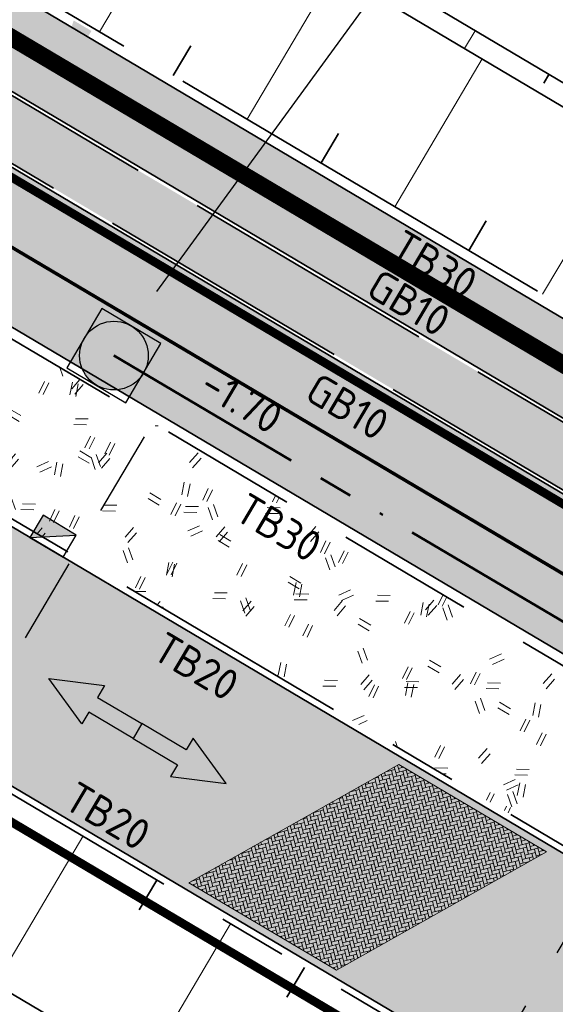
# Model space of a CAD drawing. Header units: metres. Extents: x 90794 to 91984, y 464666 to 465269.
# Tile 11 of 81: x 90838 to 90853, y 465052 to 465081. Entities that reach past the tile are written whole.
import ezdxf
from ezdxf import colors
from ezdxf.entities.mleader import LeaderData, LeaderLine
from ezdxf.enums import TextEntityAlignment as Align
from ezdxf.math import Vec2, Vec3

# ---------------------------------------------------------------- set-up
doc = ezdxf.new("R2010")
doc.units = ezdxf.units.M
for name, pattern in [('NLCS-HIDDEN', [4, 2, -2]), ('RI-BETON_700', [10, 6, -1, 1, -1, 0, -1]), ('RI-HWA_KOLKAANSLUITING', [4.3, 2.5, -1.8]), ('VH-GAZONBAND_100X200', [9.5, 7.5, -2]), ('VH-TROTTOIRBAND_180-200X250_A', [17, 7, -2, 2, -2, 2, -2]), ('VH-TROTTOIRBAND_280-300', [26, 12, -2, 4, -2, 4, -2]), ('VW-30-270_STREEP', [3, 0.3, -2.7]), ('XX-AFBREEK', [7, 4, -1, 1, -1])]:
    doc.linetypes.add(name, pattern=pattern)
for name, color, linetype, lineweight in [('N-OI-RI-HWA_RIOOLPUT_INSPECTIEPUT-S', 150, 'Continuous', 25), ('N-OI-RI-HWA_STROOMRICHTING-S', 150, 'Continuous', 25), ('N-OI-RI-HWA_TRANSPORTLEIDING_BETON_700-G', 150, 'RI-BETON_700', 50), ('N-OI-RI-T25', 7, 'Continuous', 25), ('N-WE-GR-GRAS_RUIGGRAS-A-500', 62, 'Continuous', 18), ('N-WE-GW-BERM-G', 90, 'Continuous', 35), ('N-WE-GW-TALUDARCERING_KORT-G', 90, 'Continuous', 35), ('N-WE-GW-TALUDARCERING_LANG-G', 90, 'Continuous', 18), ('N-WE-OG-WEG_RIJRICHTING-S', 7, 'Continuous', 25), ('N-WE-RI-HWA_KOLK_TROTTOIRKOLK-S', 150, 'Continuous', 25), ('N-WE-RI-HWA_KOLKAANSLUITING_PVC-G', 150, 'RI-HWA_KOLKAANSLUITING', 25), ('N-WE-VH-KANTOPSLUITING-T18', 1, 'Continuous', 18), ('N-WE-VH-KANTOPSLUITING_GAZONBAND_100X200-G', 90, 'VH-GAZONBAND_100X200', 35), ('N-WE-VH-KANTOPSLUITING_TROTTOIRBAND_180 200X250-G', 210, 'VH-TROTTOIRBAND_180-200X250_A', 35), ('N-WE-VH-KANTOPSLUITING_TROTTOIRBAND_280 300_240-G', 210, 'VH-TROTTOIRBAND_280-300', 35), ('N-WE-VH-VERHARDING-G', 7, 'Continuous', 35), ('N-WE-VH-VERHARDING_STREETPRINT-A-500', 251, 'Continuous', 0), ('N-WE-VW-VERKANTING-S', 80, 'Continuous', 18)]:
    doc.layers.add(name, color=color, linetype=linetype, lineweight=lineweight)
for name, color, linetype, lineweight, true_color in [('N-WE-GR-GRAS_KRUIDENRIJK-A-500', 7, 'Continuous', 18, 0x008020), ('N-WE-OG-WEG_PARKEERPLAATS_FIETSPAD-A-500', 7, 'Continuous', 18, 0xebde94), ('N-WE-OG-WEG_PARKEERPLAATS_HOOFDRIJBAAN-A-500', 7, 'Continuous', 18, 0x848483), ('N-WE-OG-WEG_VOETPAD-A-500', 7, 'Continuous', 18, 0xd7bd28), ('N-WE-VW-MARKERING_LANGS_STREEP_30270-G', 7, 'VW-30-270_STREEP', 13, 0xfcfcfc)]:
    doc.layers.add(name, color=color, linetype=linetype, lineweight=lineweight, true_color=true_color)
doc.layers.add('N-WE-KL-TRACE_DATA-G', color=7, linetype='NLCS-HIDDEN', lineweight=35, true_color=0x006600, transparency=0.5)
doc.layers.add('N-WE-KL-TRACE_ET_OV_GROEP2-G', color=5, linetype='NLCS-HIDDEN', lineweight=35, true_color=0x0000ff, transparency=0.5)
doc.layers.add('X-XX-AL-HULPLIJN-G', color=155, linetype='Continuous', lineweight=18, plot=False)
doc.layers.get('0').freeze()
doc.styles.add('NLCS-ISO', font='NLCS-ISO.ttf')
doc.styles.add('NLCS-ISO-M500-T18', font='NLCS-ISO.ttf', dxfattribs={"height": 0.9})
doc.styles.add('NLCS-ISO-M500-T25', font='NLCS-ISO.ttf', dxfattribs={"height": 1.25})

# ---------------------------------------------------------------- blocks, each defined once
blk = doc.blocks.new('SRO-RIJRICHTING-SO')
blk.add_lwpolyline([(3.000000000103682, -3.673940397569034e-16), (1.499999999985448, -0.6499999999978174), (1.500000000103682, -0.2500000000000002), (-1.455194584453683e-11, -0.25), (1.455194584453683e-11, 0.25), (1.500000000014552, 0.2499999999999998), (1.500000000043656, 0.650000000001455)], close=True)
blk = doc.blocks.new('*U188')
at = {"color": 0, "style": 'NLCS-ISO'}
for tag, rotation, p in [('BOB_LINKS', 0.05562540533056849, (-41.25901811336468, 3.387808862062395)), ('BOB_RECHTS', 0.05562540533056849, (41.25236225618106, 3.467914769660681)), ('RIOOLINFO', 0.05562540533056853, (-0.001855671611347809, 1.911394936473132))]:
    blk.add_attdef(tag, text='', height=1.8, rotation=rotation, dxfattribs=at).set_placement(p, align=Align.MIDDLE_CENTER)
blk = doc.blocks.new('N-SRI-KOLK_TROTTOIR-SO')
blk.add_hatch(color=256).paths.add_polyline_path([(1.125000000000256, 1.499999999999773), (-1.124999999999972, 1.499999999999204), (-1.124999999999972, 5.684341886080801e-13)])
blk.add_line((-1.124999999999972, 0), (1.124999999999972, 1.499999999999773))
at = {"flags": 128}
blk.add_lwpolyline([(-1.124999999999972, 0), (1.124999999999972, 0), (1.124999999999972, 1.499999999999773), (-1.124999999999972, 1.499999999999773)], close=True, dxfattribs=at)
blk = doc.blocks.new('*U172')
blk.add_solid([(4.950038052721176, 0.6000000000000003), (4.950038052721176, 1.554255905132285e-16), (2.250000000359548, -1.221245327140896e-15)])
blk = doc.blocks.new('N-SRI-PUT_HWA-SO')
h = blk.add_hatch(color=256)
h.dxf.hatch_style = 1
h.paths.add_polyline_path([(-1.999999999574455, 0, 1), (1.999999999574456, 0, 1)])
at = {"lineweight": -3, "flags": 128}
blk.add_lwpolyline([(-1.999999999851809, -2.00000000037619), (2.000000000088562, -2.000000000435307), (2.000000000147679, 1.99999999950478), (-2.00000000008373, 1.999999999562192)], close=True, dxfattribs=at)
at = {"lineweight": -3}
blk.add_circle((0, 0), 1.999999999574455, dxfattribs=at)

msp = doc.modelspace()

# ---------------------------------------------------------------- hatches: boundary and pattern name
at = {"layer": 'N-WE-GR-GRAS_KRUIDENRIJK-A-500'}
h = msp.add_hatch(dxfattribs=at)
h.set_pattern_fill('AGR-KRUIDEN-SO', color=256, scale=0.1, pattern_type=2)
h.set_pattern_definition([(90, (0.5094692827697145, 0.8604888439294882), (-0.707106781, 0.707106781), [0.1875, -1.226713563]), (45, (0.5094692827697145, 0.8604888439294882), (-0.7071067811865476, 0.7071067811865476), [0.1875, -0.8125]), (135, (0.5094692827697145, 0.8604888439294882), (-0.7071067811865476, -0.7071067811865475), [0.1875, -0.8125])])
edge = h.paths.add_edge_path()
edge.add_arc((90877.96889997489, 465052.8188761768), 0.4000000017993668, 149.3715146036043, 239.371514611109)
edge.add_line((90877.76511226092, 465052.4746806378), (90897.36705131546, 465040.8689684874))
edge.add_arc((90897.57083902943, 465041.2131640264), 0.400000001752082, 239.3715146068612, 329.3715146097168)
edge.add_line((90897.9150345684, 465041.0093763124), (90897.96598149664, 465041.0954251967))
edge.add_arc((90897.62178595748, 465041.2992129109), 0.4000000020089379, 329.3715146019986, 405.3964201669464)
edge.add_line((90897.90266497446, 465041.584005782), (90895.67502790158, 465043.7810288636))
edge.add_arc((90894.34085257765, 465042.4282627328), 1.899999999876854, 45.39642016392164, 59.37151461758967)
edge.add_line((90895.30884421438, 465044.0631915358), (90881.55551492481, 465052.2061196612))
edge.add_arc((90880.58752328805, 465050.5711908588), 1.89999999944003, 59.37151460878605, 73.34660905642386)
edge.add_line((90881.13202767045, 465052.3914971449), (90878.13447940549, 465053.2881474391))
edge.add_arc((90878.01984690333, 465052.9049250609), 0.4000000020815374, 73.34660906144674, 149.3715145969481)
edge.add_line((90877.67565136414, 465053.1087127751), (90877.6247044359, 465053.0226638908))
edge = h.paths.add_edge_path()
edge.add_arc((90922.75419099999, 465025.6055889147), 1.899999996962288, 45.39642015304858, 59.37151462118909)
edge.add_line((90923.72218263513, 465027.2405177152), (90904.59940633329, 465038.5625321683))
edge.add_arc((90903.63141469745, 465036.9276033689), 1.899999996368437, 59.37151458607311, 73.34660905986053)
edge.add_line((90904.17591907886, 465038.7479096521), (90901.1783708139, 465039.6445599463))
edge.add_arc((90901.06373831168, 465039.2613375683), 0.40000000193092, 73.3466090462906, 149.3715146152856)
edge.add_line((90900.71954277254, 465039.4651252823), (90900.66859584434, 465039.3790763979))
edge.add_arc((90901.01279138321, 465039.1752886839), 0.4000000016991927, 149.3715145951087, 239.3715146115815)
edge.add_line((90900.80900366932, 465038.831093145), (90925.78038973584, 465024.0462946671))
edge.add_arc((90925.98417744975, 465024.3904902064), 0.4000000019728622, 239.3715146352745, 329.3715145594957)
edge.add_line((90926.32837298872, 465024.186702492), (90926.37931991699, 465024.2727513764))
edge.add_arc((90926.03512437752, 465024.4765390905), 0.4000000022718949, 329.3715146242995, 405.3964201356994)
edge.add_line((90926.31600339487, 465024.7613319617), (90924.08836632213, 465026.9583550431))
edge = h.paths.add_edge_path()
edge.add_arc((90833.12668940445, 465078.6713076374), 1.89999999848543, 59.37151459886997, 72.80267784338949)
edge.add_line((90833.6884498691, 465080.486362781), (90830.69132263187, 465081.4139751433))
edge.add_arc((90830.57305727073, 465081.0318582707), 0.4000000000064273, 72.80267783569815, 232.7460180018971)
edge.add_arc((90842.37736878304, 465096.5530769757), 19.90000000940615, 232.7460179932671, 239.371514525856)
edge.add_line((90832.23893002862, 465079.4293489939), (90871.74169035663, 465056.0409656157))
edge.add_arc((90871.94547807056, 465056.3851611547), 0.4000000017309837, 239.3715146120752, 329.3715146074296)
edge.add_line((90872.2896736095, 465056.1813734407), (90872.34062053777, 465056.2674223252))
edge.add_arc((90871.99642499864, 465056.4712100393), 0.4000000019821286, 329.3715146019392, 405.3964201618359)
edge.add_line((90872.27730401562, 465056.7560029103), (90870.04966694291, 465058.9530259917))
edge.add_arc((90868.71549161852, 465057.6002598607), 1.900000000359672, 45.39642015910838, 59.37151460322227)
edge.add_line((90869.68348325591, 465059.2351886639), (90834.09468104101, 465080.3062364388))
edge = h.paths.add_edge_path()
edge.add_line((90974.42167613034, 464995.2472678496), (90975.28777391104, 464996.7100988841))
edge.add_line((90975.28777391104, 464996.7100988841), (90935.59421430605, 465020.2114487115))
edge.add_arc((90934.62622266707, 465018.5765199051), 1.900000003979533, 59.3715146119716, 73.34660902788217)
edge.add_line((90935.17072705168, 465020.3968261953), (90932.17317878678, 465021.2934764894))
edge.add_arc((90932.05854628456, 465020.9102541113), 0.4000000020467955, 73.34660905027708, 149.3715145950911)
edge.add_line((90931.71435074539, 465021.1140418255), (90931.66340381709, 465021.0279929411))
edge.add_arc((90932.00759935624, 465020.8242052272), 0.4000000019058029, 149.371514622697, 239.3715146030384)
edge.add_line((90931.80381164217, 465020.4800096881), (90974.42167613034, 464995.2472678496))
at = {"layer": 'N-WE-GR-GRAS_RUIGGRAS-A-500'}
h = msp.add_hatch(dxfattribs=at)
h.set_pattern_fill('AGR-GRAS_RUIGGRAS-SO', color=256, scale=0.025, pattern_type=2)
h.set_pattern_definition([(204.1163045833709, (90998.91896873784, 464982.0250285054), (0.4032580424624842, -3.654176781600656), [0.375, -4]), (204.1163045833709, (90998.83295202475, 464982.1794666), (0.4032580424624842, -3.654176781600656), [0.375, -4]), (259.1163045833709, (90998.23181500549, 464982.3505200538), (3.25771081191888, -2.917588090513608), [0.3749999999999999, -2]), (259.1163045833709, (90998.0634966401, 464982.3984150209), (3.25771081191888, -2.917588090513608), [0.3749999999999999, -2]), (289.1163045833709, (90997.82030674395, 464981.8178044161), (3.417070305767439, -1.461550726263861), [0.375, -2.5]), (289.1163045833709, (90997.66586864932, 464981.7317877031), (3.417070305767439, -1.461550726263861), [0.375, -2.5]), (179.1163045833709, (90998.74791528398, 464981.4238914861), (-1.538378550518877, -2.476568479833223), [0.375, -2]), (179.1163045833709, (90998.7000203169, 464981.2555731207), (-1.538378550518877, -2.476568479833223), [0.375, -2]), (329.1163045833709, (90998.74791528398, 464981.4238914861), (3.212180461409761, 2.448345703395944), [0.375, -2]), (329.1163045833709, (90998.7000203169, 464981.2555731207), (3.212180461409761, 2.448345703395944), [0.375, -2]), (229.1163045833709, (90998.91896873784, 464982.0250285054), (0.7757381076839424, -2.159596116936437), [0.3749999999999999, -2.5]), (229.1163045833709, (90998.83295202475, 464982.1794666), (0.7757381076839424, -2.159596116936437), [0.3749999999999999, -2.5]), (244.1163045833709, (90998.23181500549, 464982.3505200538), (2.391579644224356, -3.661331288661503), [0.375, -2]), (244.1163045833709, (90998.11158760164, 464982.3847307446), (2.391579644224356, -3.661331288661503), [0.375, -2]), (244.1163045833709, (90998.54167116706, 464981.6125402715), (1.921795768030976, -1.766125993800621), [0.375, -2]), (244.1163045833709, (90998.4214437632, 464981.6467509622), (1.921795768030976, -1.766125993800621), [0.375, -2])])
edge = h.paths.add_edge_path()
edge.add_line((90823.10112916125, 465074.4966050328), (90825.69750266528, 465078.8818555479))
edge.add_arc((90842.37736877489, 465096.5530769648), 24.29999999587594, 223.1615312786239, 226.6530688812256, ccw=False)
edge.add_line((90824.652266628, 465079.9304792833), (90821.61112579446, 465083.1733257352))
edge.add_arc((90807.24139277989, 465069.6973926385), 19.69999999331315, 43.16153127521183, 60.19646316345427)
edge.add_arc((90823.8981182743, 465083.0893485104), 7.800001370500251, 151.6621965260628, 239.3715116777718)
edge.add_line((90819.92425682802, 465076.3775345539), (90823.10112916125, 465074.4966050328))
edge = h.paths.add_edge_path()
edge.add_line((90827.71053823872, 465077.1785038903), (90825.3384001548, 465073.1719848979))
edge.add_line((90825.3384001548, 465073.1719848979), (90860.75374741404, 465052.2036345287))
edge.add_arc((90864.72760781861, 465058.9154475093), 7.800000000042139, 239.3715146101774, 304.342515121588)
edge.add_line((90869.12789110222, 465052.475144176), (90829.99714291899, 465075.6432704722))
edge.add_arc((90842.37736877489, 465096.5530769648), 24.29999999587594, 232.87375455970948, 239.3711795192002, ccw=False)
at = {"layer": 'N-WE-OG-WEG_PARKEERPLAATS_FIETSPAD-A-500'}
h = msp.add_hatch(color=256, dxfattribs=at)
h.dxf.hatch_style = 1
edge = h.paths.add_edge_path()
edge.add_line((90973.02422371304, 464991.3099234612), (90975.0621008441, 464994.7518788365))
edge.add_line((90975.0621008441, 464994.7518788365), (90832.18798312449, 465079.3433000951))
edge.add_arc((90842.37736877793, 465096.5530769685), 20.00000000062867, 223.1615312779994, 239.3715146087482, ccw=False)
edge.add_line((90827.78880733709, 465082.8719266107), (90824.74766650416, 465086.1147730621))
edge.add_arc((90807.24139277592, 465069.6973926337), 23.99999999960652, 43.16153127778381, 60.06390736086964)
edge.add_line((90819.2182022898, 465090.4953741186), (90817.18519255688, 465087.0613297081))
edge.add_arc((90823.89790941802, 465083.0894431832), 7.799772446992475, 149.3873742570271, 149.4581527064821)
edge.add_arc((90807.24139277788, 465069.6973926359), 19.9999999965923, 43.161531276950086, 60.20191758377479, ccw=False)
edge.add_line((90821.82995421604, 465083.3785429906), (90824.87109504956, 465080.1356965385))
edge.add_arc((90842.37736877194, 465096.5530769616), 23.99999999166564, 223.1615312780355, 239.3711780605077)
edge.add_line((90830.14998468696, 465075.9014165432), (90973.02422371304, 464991.3099234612))
at = {"layer": 'N-WE-OG-WEG_PARKEERPLAATS_HOOFDRIJBAAN-A-500'}
h = msp.add_hatch(color=256, dxfattribs=at)
h.dxf.hatch_style = 1
edge = h.paths.add_edge_path()
edge.add_arc((90823.89811723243, 465083.0893475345), 8.000000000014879, 149.387202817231, 239.3715146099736, ccw=False)
edge.add_line((90817.01309075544, 465087.1632167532), (90804.53658693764, 465066.0773510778))
edge.add_arc((90813.14287003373, 465060.9850145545), 9.999999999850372, 59.371514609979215, 149.3872028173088, ccw=False)
edge.add_line((90818.23756286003, 465069.5899029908), (90916.54193566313, 465011.3868726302))
edge.add_arc((90920.6176899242, 465018.2707833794), 7.999999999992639, 239.3715146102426, 329.3715146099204)
edge.add_line((90927.50160067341, 465014.1950291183), (90929.28474316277, 465017.2067400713))
edge.add_line((90929.28474316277, 465017.2067400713), (90924.0495976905, 465020.3063105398))
edge.add_arc((90919.46834632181, 465024.180860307), 6.000000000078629, 239.3715146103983, 319.77744637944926, ccw=False)
edge.add_line((90916.41153062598, 465019.0179272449), (90877.86163043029, 465041.8421511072))
edge.add_arc((90880.9184461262, 465047.0050841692), 6.000000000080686, 158.965582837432, 239.3715146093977, ccw=False)
edge.add_line((90875.31825619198, 465049.1586562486), (90869.58075603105, 465052.555655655))
edge.add_arc((90864.72760781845, 465058.9154475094), 8.000000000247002, 239.37151461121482, 307.34720177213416, ccw=False)
edge.add_line((90860.65185355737, 465052.0315367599), (90819.82236297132, 465076.2054367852))
at = {"layer": 'N-WE-OG-WEG_VOETPAD-A-500'}
h = msp.add_hatch(color=256, dxfattribs=at)
h.dxf.hatch_style = 1
edge = h.paths.add_edge_path()
edge.add_arc((90807.2413927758, 465069.6973926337), 24.09999999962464, 43.16153127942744, 60.06104363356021)
edge.add_line((90819.26914949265, 465090.5814312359), (90819.52973689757, 465091.0216006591))
edge.add_line((90819.52973689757, 465091.0216006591), (90819.52991530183, 465091.0214951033))
edge.add_line((90819.52991530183, 465091.0214951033), (90819.93690748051, 465091.7102314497))
edge.add_line((90819.93690748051, 465091.7102314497), (90874.36265269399, 465059.4863330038))
edge.add_line((90874.36265269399, 465059.4863330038), (90872.42668429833, 465056.2165005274))
edge.add_arc((90871.99642499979, 465056.4712100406), 0.5000000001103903, 329.3748608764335, 405.3964201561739)
edge.add_line((90872.3475237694, 465056.8272011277), (90870.1635183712, 465058.9811921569))
edge.add_arc((90868.40802452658, 465057.2012367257), 2.499999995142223, 45.39642014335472, 59.37151464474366)
edge.add_line((90869.6816977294, 465059.3524588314), (90834.14562796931, 465080.3922853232))
edge.add_arc((90833.5855265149, 465079.7061031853), 0.8857536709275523, 50.77669256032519, 81.39749989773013)
edge.add_line((90833.71801620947, 465080.5818919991), (90830.72088897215, 465081.5095043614))
edge.add_arc((90830.57305727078, 465081.0318582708), 0.4999999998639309, 72.80267783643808, 195.4376166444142)
edge.add_arc((90842.37736878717, 465096.5530769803), 19.90000001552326, 223.16153128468, 231.873440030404, ccw=False)
edge.add_line((90827.86175014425, 465082.9403323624), (90824.82060931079, 465086.1831788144))
at = {"layer": 'N-WE-VH-VERHARDING_STREETPRINT-A-500'}
h = msp.add_hatch(dxfattribs=at)
h.set_pattern_fill('AVH-BSS_KEIFORMAAT_KEPER', color=256, angle=-45, pattern_type=2)
h.set_pattern_definition([(14.37151460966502, (90932.96437311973, 465018.5145333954), (0.07565232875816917, 0.1277760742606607), [0.315, -0.105]), (284.371514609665, (90932.91224937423, 465018.7179617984), (0.07565232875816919, 0.1277760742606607), [0.315, -0.105])])
h.paths.add_polyline_path([(90842.6294320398, 465055.392266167), (90846.9318762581, 465052.8449197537), (90853.05001456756, 465056.2883071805), (90848.74757034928, 465058.8356535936)])

# ---------------------------------------------------------------- linework, layer by layer
at = {"layer": 'N-OI-RI-HWA_TRANSPORTLEIDING_BETON_700-G', "flags": 128}
msp.add_lwpolyline([(90840.45170980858, 465070.7339635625), (90882.61566314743, 465045.7699687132)], dxfattribs=at)
at = {"layer": 'N-WE-GW-BERM-G', "flags": 128}
for points in [[(90827.02875594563, 465094.3678618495), (90870.39856182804, 465068.6899183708)], [(90826.72307437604, 465093.8515685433), (90870.60917356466, 465067.867943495)], [(90815.58832259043, 465065.1153610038), (90852.59065886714, 465043.207402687)]]:
    msp.add_lwpolyline(points, dxfattribs=at)
at = {"layer": 'N-WE-GW-TALUDARCERING_KORT-G'}
for p, q in [((90842.18205469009, 465078.8881257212), (90842.69152397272, 465079.7486145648)), ((90853.12367780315, 465078.9178519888), (90852.97083701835, 465078.6597053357)), ((90846.4844989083, 465076.340779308), (90846.99396819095, 465077.2012681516)), ((90850.78694312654, 465073.7934328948), (90851.29641240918, 465074.6539217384)), ((90841.69953436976, 465055.4663569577), (90841.19006508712, 465054.6058681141)), ((90846.00197858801, 465052.9190105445), (90845.49250930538, 465052.0585217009))]:
    msp.add_line(p, q, dxfattribs=at)
at = {"layer": 'N-WE-GW-TALUDARCERING_LANG-G'}
for p, q in [((90840.03083258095, 465080.1617989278), (90842.57817899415, 465084.4642431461)), ((90844.33327679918, 465077.6144525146), (90846.88062321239, 465081.9168967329)), ((90850.97245569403, 465080.1915251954), (90850.66677412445, 465079.6752318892)), ((90848.63572101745, 465075.0671061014), (90851.18306743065, 465079.3695503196)), ((90852.93816523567, 465072.5197596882), (90855.48551164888, 465076.8222039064)), ((90839.54831226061, 465056.7400301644), (90837.00096584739, 465052.4375859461)), ((90843.85075647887, 465054.1926837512), (90841.30341006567, 465049.8902395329))]:
    msp.add_line(p, q, dxfattribs=at)
at = {"layer": 'N-WE-KL-TRACE_DATA-G', "const_width": 0.5, "flags": 128}
msp.add_lwpolyline([(91140.55502259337, 464943.7499174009), (91000.06116676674, 464983.7274242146), (90822.57805724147, 465088.8100036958)], dxfattribs=at)
at = {"layer": 'N-WE-KL-TRACE_ET_OV_GROEP2-G', "transparency": 33554687, "const_width": 0.25, "flags": 128}
msp.add_lwpolyline([(90931.45452411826, 465140.2876005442, 0.194873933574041), (90928.09501013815, 465137.7267598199), (90892.93144025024, 465078.3358198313), (90892.82387914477, 465078.3995034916), (90877.37167580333, 465052.3008768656), (90834.90655136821, 465077.4431859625, 0.4142135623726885), (90833.53659324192, 465077.0921664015), (90826.3276028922, 465064.9162492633, 0.4142135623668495), (90826.6786224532, 465063.5462911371), (90865.99643698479, 465040.2674085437)], format="xyb", dxfattribs=at)
at = {"layer": 'N-WE-RI-HWA_KOLKAANSLUITING_PVC-G', "flags": 128}
for points in [[(90835.68653317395, 465058.8230993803), (90842.14501253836, 465069.7314104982)], [(90851.17533235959, 465049.6526522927), (90857.63381172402, 465060.5609634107)]]:
    msp.add_lwpolyline(points, dxfattribs=at)
at = {"layer": 'N-WE-VH-KANTOPSLUITING_GAZONBAND_100X200-G', "flags": 128}
msp.add_lwpolyline([(90871.74165996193, 465056.0409836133, 0.414239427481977), (90872.28967360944, 465056.1813734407), (90872.34062053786, 465056.2674223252, 0.3444491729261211), (90872.27730401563, 465056.7560029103), (90870.04966694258, 465058.9530259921, 0.06105354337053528), (90869.68348325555, 465059.2351886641), (90834.09468104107, 465080.3062364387, 0.05867168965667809), (90833.68844986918, 465080.486362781), (90830.69132263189, 465081.4139751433, 0.8386784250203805), (90830.33091754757, 465080.7134742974)], format="xyb", dxfattribs=at)
msp.add_lwpolyline([(90832.23881640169, 465079.4294162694), (90871.74169964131, 465056.0409601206)], dxfattribs=at)
at = {"layer": 'N-WE-VH-KANTOPSLUITING_TROTTOIRBAND_180 200X250-G', "flags": 128}
for points in [[(90826.19888899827, 465072.6625156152), (90860.75374741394, 465052.2036345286, 0.268087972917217), (90868.55679812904, 465052.1200592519)], [(90928.94737164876, 465016.2443573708), (90927.67369844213, 465014.0931352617, -0.4142135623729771), (90916.44004180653, 465011.2147748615), (90822.68355094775, 465066.7251425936)]]:
    msp.add_lwpolyline(points, format="xyb", dxfattribs=at)
at = {"layer": 'N-WE-VH-KANTOPSLUITING_TROTTOIRBAND_280 300_240-G', "flags": 128}
for points in [[(90820.08958385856, 465091.968406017), (90874.5154934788, 465059.7444796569)], [(90829.99714291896, 465075.6432704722), (90869.11445247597, 465052.483100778)]]:
    msp.add_lwpolyline(points, dxfattribs=at)
at = {"layer": 'N-WE-VH-VERHARDING-G', "flags": 128}
for points in [[(90821.54091970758, 465094.8113678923), (90817.0130907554, 465087.1632167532, 0.4141333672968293), (90819.82236297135, 465076.2054367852), (90860.65185355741, 465052.0315367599, 0.3056146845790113), (90869.58075603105, 465052.555655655)], [(90871.69074342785, 465055.9549167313, 0.414213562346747), (90872.37572249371, 465056.1304265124), (90872.42666942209, 465056.2164753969, 0.3444491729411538), (90872.34752376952, 465056.8272011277), (90870.11988669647, 465059.0242242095, 0.06105354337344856), (90869.7344301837, 465059.3212375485), (90834.14562796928, 465080.3922853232)], [(90929.28474316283, 465017.2067400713), (90927.5016006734, 465014.1950291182, -0.4142135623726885), (90916.54193566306, 465011.3868726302), (90818.23756286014, 465069.5899029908, 0.41429376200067), (90804.5365869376, 465066.0773510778)]]:
    msp.add_lwpolyline(points, format="xyb", dxfattribs=at)
for points in [[(90819.93676151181, 465091.7103178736), (90874.36265249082, 465059.4863331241)], [(90975.06210084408, 464994.7518788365), (90832.18786444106, 465079.3433703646)], [(90830.14998468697, 465075.9014165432), (90973.02422371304, 464991.3099234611)]]:
    msp.add_lwpolyline(points, dxfattribs=at)
at = {"layer": 'N-WE-VW-MARKERING_LANGS_STREEP_30270-G', "ltscale": 2, "flags": 128}
msp.add_lwpolyline([(90822.74007973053, 465085.3111911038, 0.1, 0.1, -0.00894702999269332), (90823.2888103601, 465084.7466580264, 0.1, 0.1, 0), (90826.32995119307, 465081.5038115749, 0.1, 0.1, 0.07084757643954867), (90831.16904455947, 465077.6223224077, 0.1, 0.1, 0), (90867.16566534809, 465056.3098176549, 0, 0, 0)], format="xyseb", dxfattribs=at)
at = {"layer": 'X-XX-AL-HULPLIJN-G', "flags": 128}
for points in [[(90842.62943203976, 465055.3922661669), (90848.74757034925, 465058.8356535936)], [(90853.05001456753, 465056.2883071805), (90848.74757034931, 465058.8356535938)], [(90846.93187625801, 465052.8449197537), (90853.0500145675, 465056.2883071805)], [(90842.62943203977, 465055.392266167), (90846.9318762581, 465052.8449197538)]]:
    msp.add_lwpolyline(points, dxfattribs=at)

# ---------------------------------------------------------------- block references
at = {"layer": 'N-OI-RI-HWA_RIOOLPUT_INSPECTIEPUT-S', "xscale": 0.5, "yscale": 0.5, "zscale": 0.5, "rotation": 329.3715146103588}
msp.add_blockref('N-SRI-PUT_HWA-SO', (90840.45170980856, 465070.7339635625), dxfattribs=at)
at = {"layer": 'N-OI-RI-HWA_STROOMRICHTING-S', "linetype": 'XX-AFBREEK'}
ref = msp.add_blockref('*U188', (90861.52157397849, 465058.2314954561), dxfattribs=dict(at, xscale=0.5, yscale=0.5, zscale=0.5, rotation=329.3715146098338))
ref.add_attrib('BOB_LINKS', '-1.70', dxfattribs={"layer": '0', "color": 0, "height": 0.900000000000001, "rotation": 329.4271400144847, "style": 'NLCS-ISO'}).set_placement((90844.17533358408, 465069.4242977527), align=Align.MIDDLE_CENTER)
at = {"layer": 'N-WE-OG-WEG_RIJRICHTING-S', "rotation": 149.3715146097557}
msp.add_blockref('SRO-RIJRICHTING-SO', (90841.1412874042, 465059.8062269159), dxfattribs=at)
at = {"layer": 'N-WE-OG-WEG_RIJRICHTING-S', "xscale": -1, "rotation": 149.3715146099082}
msp.add_blockref('SRO-RIJRICHTING-SO', (90841.14128740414, 465059.8062269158), dxfattribs=at)
at = {"layer": 'N-WE-RI-HWA_KOLK_TROTTOIRKOLK-S', "xscale": 0.4999999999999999, "yscale": 0.4999999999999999, "zscale": 0.4999999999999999, "rotation": 329.3715146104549}
msp.add_blockref('N-SRI-KOLK_TROTTOIR-SO', (90838.48998730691, 465065.1529039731), dxfattribs=at)
at = {"layer": 'N-WE-VW-VERKANTING-S', "rotation": 59.37151461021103}
msp.add_blockref('*U172', (90837.27541031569, 465075.9244435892), dxfattribs=at)

# ---------------------------------------------------------------- texts
at = {"layer": 'N-WE-VH-KANTOPSLUITING-T18', "char_height": 0.9, "attachment_point": 1, "rotation": 329.371514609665, "style": 'NLCS-ISO-M500-T18'}
for s, insert in [('TB30', (90848.8969427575, 465074.4396752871)), ('GB10', (90848.2102662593, 465073.2831146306)), ('GB10', (90846.42207132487, 465070.2628701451)), ('TB30', (90844.35872072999, 465066.777890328)), ('TB20', (90841.9642151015, 465062.7335927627)), ('TB20', (90839.3861197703, 465058.3792139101))]:
    msp.add_mtext_dynamic_manual_height_columns(s, width=0.7396702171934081, gutter_width=0.4500000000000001, heights=[0], dxfattribs=dict(at, insert=insert))

# ---------------------------------------------------------------- leaders
at = {"layer": 'N-OI-RI-T25'}
ml = msp.add_multileader_mtext('Standard', dxfattribs=at)
ml.set_content('Aansluiten op bestaand HWA-riool, b.o.b. -1.70', color=256, style='NLCS-ISO-M500-T25')
ml.set_leader_properties(color=256, linetype='ByLayer', lineweight=-1)
ml.build(insert=Vec2(0, 0))
ml.multileader.update_dxf_attribs({"text_left_attachment_type": 5, "text_right_attachment_type": 5, "dogleg_length": 1.25, "arrow_head_size": 1.25})
ctx = ml.context
ctx.base_point, ctx.char_height, ctx.arrow_head_size, ctx.landing_gap_size, ctx.plane_origin = Vec3(90850.59857771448, 465083.0741662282), 1.25, 1.25, 0.45, Vec3(90840.45170980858, 465070.7339635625)
ctx.left_attachment, ctx.right_attachment = 5, 5
notes = []
notes.append((ctx, [(0, (1, 1, 0), (90849.34857771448, 465083.0741662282), (1, 0), 1.25, [(0, [(90840.96117909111, 465071.594452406)], 0, [])])]))
ctx.mtext.insert, ctx.mtext.width, ctx.mtext.flow_direction = Vec3(90851.04857771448, 465088.7408328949), 15.70590517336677, 5
for ctx, leaders in notes:
    for number, flags, end, landing, length, lines in leaders:
        leader = LeaderData()
        leader.index, (leader.has_last_leader_line, leader.has_dogleg_vector, leader.attachment_direction) = number, flags
        leader.last_leader_point, leader.dogleg_vector, leader.dogleg_length = Vec3(end), Vec3(landing), length
        for number, points, colour, breaks in lines:
            line = LeaderLine()
            line.index, line.vertices, line.color, line.breaks = number, Vec3.list(points), colors.encode_raw_color(colour), breaks
            leader.lines.append(line)
        ctx.leaders.append(leader)

doc.saveas('drawing.dxf')
